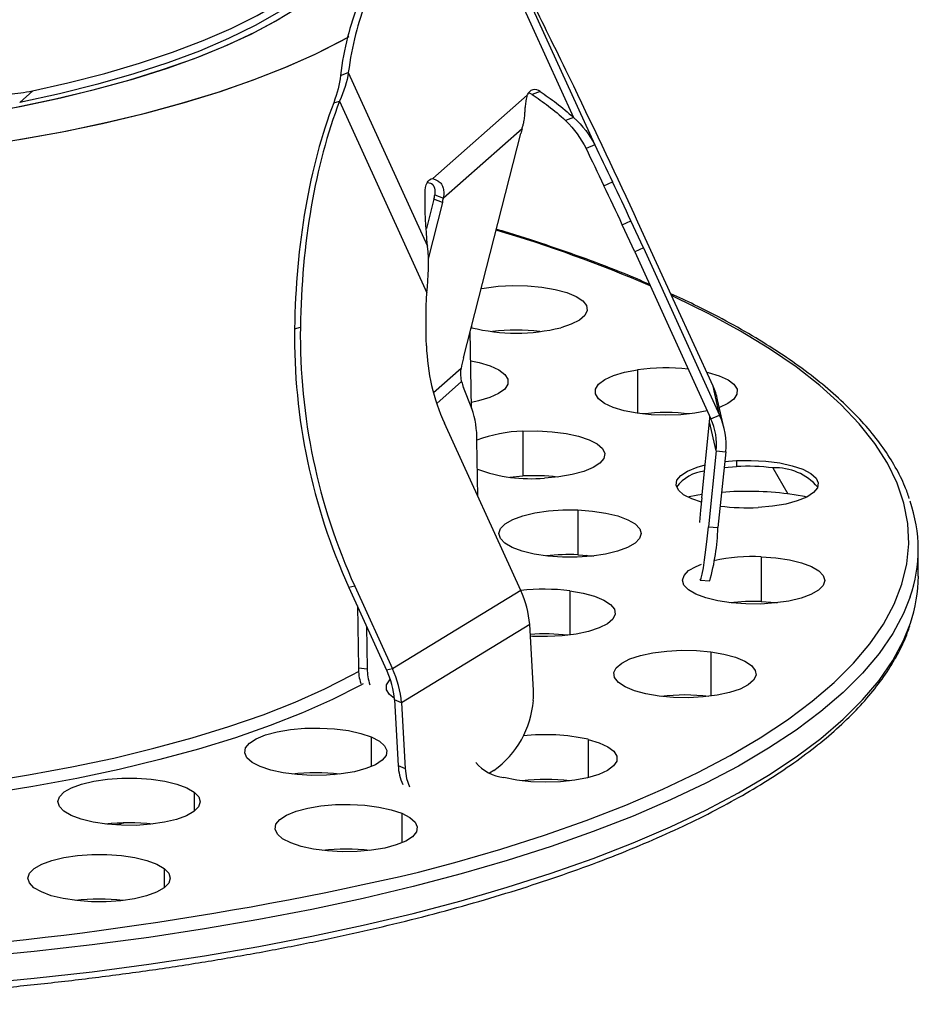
# Paper-space layout '_Dimétrica' of a CAD drawing. Header units: millimetres. Extents: x -40 to 40, y -46.1 to 42.9.
# Tile 2 of 7: x 11.6 to 40, y -46.1 to -14.9. Entities that reach past the tile are written whole.
import ezdxf

# ---------------------------------------------------------------- set-up
doc = ezdxf.new("R2010")
doc.units = ezdxf.units.MM

psp = doc.layouts.new('_Dimétrica')

# ---------------------------------------------------------------- linework, layer by layer
at = {"color": 7, "linetype": 'Continuous', "lineweight": 25}
for p, q in [((26.601, -12.532), (29.106, -18.024)), ((27.009, -12.834), (29.77, -18.886)), ((21.731, -16.697), (21.983, -16.605)), ((21.983, -16.605), (24.487, -22.096)), ((12.013, -17.178), (11.595, -17.547)), ((27.641, -17.314), (24.65, -19.951)), ((28.047, -17.208), (27.795, -17.3)), ((21.52, -17.557), (21.704, -17.513)), ((21.704, -17.513), (24.464, -23.565)), ((29.106, -18.024), (28.853, -18.116)), ((27.474, -18.382), (24.99, -20.573)), ((25.621, -25.626), (27.434, -18.527)), ((29.77, -18.886), (29.496, -19.009)), ((24.573, -19.979), (24.65, -19.951)), ((30.062, -20.181), (30.335, -20.058)), ((24.718, -20.47), (24.99, -20.573)), ((24.687, -20.607), (24.449, -21.537)), ((24.959, -20.71), (24.503, -22.494)), ((24.959, -20.71), (24.687, -20.607)), ((30.642, -21.413), (30.916, -21.29)), ((31.036, -22.268), (30.642, -21.413)), ((31.309, -22.145), (30.916, -21.29)), ((32.318, -23.899), (31.138, -21.335)), ((31.309, -22.145), (31.036, -22.268)), ((31.036, -22.268), (33.447, -27.554)), ((31.309, -22.145), (33.72, -27.431)), ((33.511, -26.515), (32.318, -23.899)), ((20.284, -24.701), (20.468, -24.657)), ((25.881, -27.211), (25.836, -24.784)), ((25.88, -24.612), (25.88, -24.67)), ((25.547, -25.955), (24.674, -26.725)), ((31.125, -26.002), (31.125, -27.374)), ((25.563, -26.375), (24.778, -27.067)), ((25.887, -27.226), (25.624, -26.562)), ((33.72, -27.431), (33.511, -26.515)), ((33.866, -27.863), (33.657, -26.947)), ((33.331, -27.3), (32.938, -27.374)), ((27.434, -32.975), (25.023, -27.689)), ((33.158, -30.045), (33.403, -27.647)), ((33.613, -28.563), (33.403, -27.647)), ((33.447, -27.554), (33.72, -27.431)), ((27.496, -27.941), (27.496, -29.355)), ((26.079, -30.005), (26.048, -28.235)), ((33.613, -28.563), (33.367, -30.961)), ((33.613, -28.563), (33.911, -28.592)), ((33.911, -28.592), (33.666, -30.989)), ((33.879, -28.9), (34.248, -28.871)), ((34.248, -28.871), (34.248, -29.059)), ((33.86, -29.091), (34.248, -29.059)), ((35.406, -29.101), (35.877, -29.923)), ((27.089, -29.389), (27.496, -29.355)), ((29.237, -30.431), (29.237, -31.845)), ((33.367, -30.961), (33.666, -30.989)), ((40, -32.522), (40, -31.673)), ((29.538, -31.904), (29.514, -31.861)), ((35.037, -31.911), (35.037, -33.325)), ((33.097, -32.623), (33.096, -32.622)), ((33.109, -32.647), (33.407, -32.675)), ((22.186, -32.835), (22.002, -32.879)), ((22.002, -32.879), (23.195, -35.494)), ((22.186, -32.835), (23.379, -35.45)), ((27.434, -32.975), (23.379, -35.45)), ((28.986, -32.986), (28.986, -34.384)), ((22.269, -33.463), (22.303, -35.416)), ((22.56, -34.102), (22.583, -35.447)), ((27.716, -34.055), (23.662, -36.53)), ((27.835, -36.131), (27.716, -34.055)), ((33.439, -34.916), (33.439, -36.314)), ((22.303, -35.416), (22.583, -35.447)), ((23.379, -35.45), (23.195, -35.494)), ((23.662, -36.53), (23.441, -36.433)), ((23.441, -36.433), (23.56, -38.509)), ((23.662, -36.53), (23.781, -38.606)), ((22.709, -37.603), (22.709, -38.542)), ((29.562, -37.681), (29.562, -38.891)), ((23.56, -38.509), (23.781, -38.606)), ((21.595, -38.768), (21.531, -38.798)), ((26.447, -38.742), (26.582, -38.66)), ((17.111, -39.35), (17.111, -39.955)), ((23.67, -40.017), (23.67, -40.956)), ((16.165, -41.765), (16.165, -42.37))]:
    psp.add_line(p, q, dxfattribs=at)
at = {"color": 7, "linetype": 'Continuous', "lineweight": 25, "flags": 128}
for points in [[(11.9, -17.202), (13.119, -16.93), (14.283, -16.632), (15.385, -16.31), (16.422, -15.964), (17.39, -15.596), (18.283, -15.208), (19.099, -14.802), (19.833, -14.378), (20.484, -13.94), (21.047, -13.489), (21.52, -13.026), (21.903, -12.554), (22.192, -12.074), (22.386, -11.59), (22.486, -11.102), (22.5, -10.791)], [(22.496, -10.978), (22.492, -11.325), (22.4, -11.825), (22.209, -12.322), (21.919, -12.813), (21.531, -13.297), (21.047, -13.771), (20.469, -14.234), (19.8, -14.682), (19.042, -15.115), (18.199, -15.53), (17.276, -15.925), (16.275, -16.299), (15.202, -16.649), (14.06, -16.975), (12.856, -17.275), (11.595, -17.547)], [(-8.269, -18.214), (-6.888, -18.376), (-5.479, -18.508), (-4.048, -18.61), (-2.6, -18.681), (-1.141, -18.721), (0.322, -18.73), (1.784, -18.707), (3.239, -18.654), (4.681, -18.569), (6.103, -18.454), (7.5, -18.308), (8.866, -18.133), (10.196, -17.93), (11.484, -17.698), (12.725, -17.439), (13.913, -17.154), (15.045, -16.845), (16.114, -16.512), (17.118, -16.157), (18.051, -15.781), (18.909, -15.386), (19.69, -14.973), (20.391, -14.545)], [(-8.073, -18.239), (-6.688, -18.397), (-5.275, -18.525), (-3.841, -18.622), (-2.391, -18.689), (-0.931, -18.724), (0.532, -18.729), (1.994, -18.702), (3.447, -18.643), (4.886, -18.554), (6.305, -18.435), (7.698, -18.285), (9.06, -18.106), (10.384, -17.898), (11.665, -17.662), (12.899, -17.4), (14.079, -17.111), (15.202, -16.798), (16.262, -16.462), (17.256, -16.104), (18.178, -15.725), (19.026, -15.327), (19.796, -14.912)], [(10.311, -18.924), (11.706, -18.702), (13.058, -18.453), (14.362, -18.177), (15.614, -17.875), (16.809, -17.548), (17.943, -17.198), (19.011, -16.826), (20.01, -16.433), (20.936, -16.021), (21.786, -15.59), (22.01, -15.467)], [(11.505, -18.736), (12.884, -18.487), (14.214, -18.21), (15.491, -17.906), (16.71, -17.577), (17.865, -17.224), (18.954, -16.847), (19.971, -16.449), (20.913, -16.031), (21.777, -15.595), (22.009, -15.467)], [(27.795, -17.3), (27.73, -17.264), (27.678, -17.245)], [(24.408, -20.417), (24.412, -20.321), (24.425, -20.233), (24.445, -20.156), (24.473, -20.089), (24.508, -20.035), (24.55, -19.993), (24.598, -19.965), (24.65, -19.951)], [(26.181, -23.432), (26.276, -23.415), (26.716, -23.36), (27.18, -23.336), (27.65, -23.345), (28.104, -23.386), (28.522, -23.458), (28.887, -23.557), (29.181, -23.679), (29.393, -23.819), (29.513, -23.971), (29.536, -24.127), (29.46, -24.282), (29.29, -24.428), (29.032, -24.559), (28.698, -24.67)], [(24.204, -41.88), (25.354, -41.573), (26.801, -41.153), (28.184, -40.71), (29.502, -40.245), (30.751, -39.76), (31.928, -39.255), (33.031, -38.731), (34.056, -38.191), (35.002, -37.634), (35.867, -37.063), (36.647, -36.479), (37.342, -35.883), (37.949, -35.276), (38.468, -34.661), (38.897, -34.037), (39.236, -33.408), (39.482, -32.774), (39.637, -32.136), (39.699, -31.497), (39.668, -30.858), (39.544, -30.219), (39.328, -29.584), (39.021, -28.953), (38.622, -28.327), (38.133, -27.709), (37.555, -27.099), (36.889, -26.499), (36.137, -25.911), (35.301, -25.335), (34.382, -24.774), (33.383, -24.228), (32.305, -23.699), (32.205, -23.652)], [(25.853, -25.712), (26.118, -25.768), (26.466, -25.873), (26.741, -26), (26.93, -26.144), (27.026, -26.297), (27.024, -26.454), (26.925, -26.607), (26.732, -26.75), (26.454, -26.877), (26.103, -26.981), (25.878, -27.029)], [(32.938, -27.374), (32.49, -27.422), (32.022, -27.438), (31.555, -27.421), (31.108, -27.372), (30.702, -27.293), (30.353, -27.188), (30.078, -27.06), (29.889, -26.917), (29.793, -26.763), (29.795, -26.607), (29.894, -26.453), (30.088, -26.31), (30.366, -26.184), (30.716, -26.08), (31.125, -26.002)], [(33.308, -26.07), (33.361, -26.083), (33.71, -26.189), (33.985, -26.316), (34.174, -26.459), (34.27, -26.613), (34.268, -26.77), (34.169, -26.923), (33.975, -27.066), (33.712, -27.187)], [(33.403, -27.647), (33.412, -27.518), (33.413, -27.481)], [(27.496, -27.941), (27.966, -27.933), (28.43, -27.959), (28.869, -28.015), (29.262, -28.101), (29.593, -28.213), (29.848, -28.344), (30.015, -28.491), (30.086, -28.646), (30.06, -28.803), (29.936, -28.954), (29.721, -29.093), (29.423, -29.215), (29.057, -29.313), (28.637, -29.384), (28.182, -29.423)], [(34.248, -28.871), (34.718, -28.863), (35.182, -28.888), (35.621, -28.945), (36.014, -29.031), (36.345, -29.142), (36.6, -29.274), (36.767, -29.421), (36.838, -29.576), (36.812, -29.732), (36.688, -29.883), (36.473, -30.023), (36.176, -30.144), (35.809, -30.242), (35.389, -30.313), (34.934, -30.353)], [(33.144, -30.186), (32.837, -30.081), (32.582, -29.95), (32.415, -29.803), (32.344, -29.648), (32.37, -29.491), (32.494, -29.34), (32.709, -29.201), (33.006, -29.079), (33.264, -29.006)], [(33.169, -29.942), (33.027, -29.964), (32.709, -30.023)], [(33.158, -30.045), (33.12, -30.435), (33.086, -30.821), (33.086, -30.83)], [(36.473, -30.023), (36.404, -30.009), (35.877, -29.923)], [(28.749, -31.922), (28.289, -31.889), (27.86, -31.824), (27.481, -31.732), (27.167, -31.615), (26.934, -31.479), (26.79, -31.329), (26.743, -31.173), (26.794, -31.017), (26.941, -30.868), (27.178, -30.733), (27.494, -30.617), (27.876, -30.525), (28.306, -30.462), (28.767, -30.43), (29.237, -30.431)], [(29.237, -30.431), (29.697, -30.464), (30.126, -30.528), (30.505, -30.621), (30.819, -30.738), (31.052, -30.874), (31.196, -31.023), (31.243, -31.179), (31.192, -31.335), (31.045, -31.484), (30.808, -31.62), (30.492, -31.736), (30.11, -31.827), (29.68, -31.89), (29.219, -31.922), (28.749, -31.922)], [(33.097, -32.623), (33.114, -32.645), (33.139, -32.59), (33.169, -32.461), (33.205, -32.263), (33.244, -32.003), (33.285, -31.691), (33.327, -31.339), (33.367, -30.961)], [(29.237, -31.845), (29.697, -31.878), (29.743, -31.883)], [(35.037, -31.911), (35.497, -31.944), (35.926, -32.009), (36.305, -32.101), (36.619, -32.218), (36.852, -32.354), (36.996, -32.504), (37.043, -32.66), (36.992, -32.816), (36.845, -32.964), (36.608, -33.1), (36.292, -33.216), (35.91, -33.308), (35.48, -33.371), (35.019, -33.403), (34.549, -33.402)], [(34.549, -33.402), (34.089, -33.369), (33.66, -33.305), (33.281, -33.212), (32.968, -33.095), (32.734, -32.959), (32.59, -32.81), (32.543, -32.654), (32.594, -32.498), (32.741, -32.349), (32.978, -32.213), (33.147, -32.145)], [(28.986, -32.986), (29.404, -33.058), (29.768, -33.157), (30.063, -33.279), (30.275, -33.419), (30.395, -33.571), (30.417, -33.727), (30.342, -33.882), (30.172, -34.028), (29.914, -34.159), (29.58, -34.27), (29.184, -34.354), (28.745, -34.41), (28.28, -34.434), (27.81, -34.425), (27.737, -34.421)], [(39.746, -33.172), (39.532, -33.706), (39.191, -34.34), (38.759, -34.968), (38.236, -35.589), (37.624, -36.2), (36.924, -36.801), (36.138, -37.389), (35.267, -37.964), (34.314, -38.525), (33.281, -39.07), (32.17, -39.597), (30.984, -40.106), (29.725, -40.595), (28.397, -41.063), (27.003, -41.51), (25.546, -41.933), (24.029, -42.332), (22.456, -42.707), (20.83, -43.056), (19.156, -43.378), (17.437, -43.673), (15.678, -43.94), (13.882, -44.178), (12.053, -44.387), (10.196, -44.566)], [(35.037, -33.325), (35.497, -33.359), (35.543, -33.364)], [(10.196, -45.414), (12.053, -45.235), (13.882, -45.026), (15.678, -44.788), (17.437, -44.521), (19.156, -44.226), (20.83, -43.904), (22.456, -43.555), (24.029, -43.181), (25.546, -42.782), (27.003, -42.358), (28.397, -41.912), (29.725, -41.443), (30.984, -40.954), (32.17, -40.446), (33.281, -39.918), (34.314, -39.374), (35.267, -38.813), (36.138, -38.238), (36.924, -37.649), (37.624, -37.048), (38.236, -36.437), (38.759, -35.817), (39.191, -35.189), (39.532, -34.555), (39.75, -34.01)], [(31.809, -36.314), (31.391, -36.243), (31.027, -36.143), (30.732, -36.021), (30.52, -35.881), (30.401, -35.73), (30.378, -35.573), (30.453, -35.418), (30.624, -35.272), (30.881, -35.141), (31.215, -35.03), (31.611, -34.946), (32.051, -34.89), (32.516, -34.866), (32.985, -34.875), (33.439, -34.916)], [(33.439, -34.916), (33.857, -34.988), (34.222, -35.087), (34.516, -35.209), (34.728, -35.349), (34.848, -35.501), (34.871, -35.657), (34.795, -35.812), (34.625, -35.958), (34.367, -36.09), (34.033, -36.2), (33.638, -36.285), (33.198, -36.34), (32.733, -36.364), (32.263, -36.355), (31.809, -36.314)], [(10.46, -39.03), (11.875, -38.805), (13.247, -38.552), (14.57, -38.271), (15.84, -37.965), (17.052, -37.634), (18.203, -37.279), (19.286, -36.901), (20.3, -36.502), (21.239, -36.084), (22.101, -35.647), (22.308, -35.533)], [(23.438, -36.386), (23.287, -36.266), (23.191, -36.112), (23.193, -35.956), (23.292, -35.802), (23.31, -35.785)], [(22.447, -35.928), (22.356, -35.978), (21.485, -36.419), (20.534, -36.843), (19.509, -37.246), (18.413, -37.628), (17.25, -37.987), (16.023, -38.322), (14.738, -38.632), (13.4, -38.915), (12.012, -39.171), (10.581, -39.399)], [(19.201, -38.542), (18.946, -38.41), (18.779, -38.264), (18.707, -38.109), (18.734, -37.952), (18.858, -37.801), (19.073, -37.662), (19.37, -37.54), (19.737, -37.442), (20.157, -37.371), (20.612, -37.331), (21.082, -37.324), (21.546, -37.349), (21.984, -37.406), (22.378, -37.492), (22.709, -37.603)], [(22.709, -37.603), (22.964, -37.735), (23.13, -37.881), (23.202, -38.036), (23.176, -38.193), (23.052, -38.344), (22.837, -38.484), (22.539, -38.605), (22.173, -38.703), (21.753, -38.774), (21.298, -38.814), (20.828, -38.821), (20.364, -38.796), (19.925, -38.739), (19.532, -38.654), (19.201, -38.542)], [(29.562, -37.681), (29.91, -37.786), (30.185, -37.913), (30.375, -38.057), (30.471, -38.21), (30.469, -38.367), (30.369, -38.52), (30.176, -38.663), (29.898, -38.79), (29.547, -38.894), (29.139, -38.972), (28.691, -39.02), (28.223, -39.036), (27.755, -39.019), (27.309, -38.97), (26.902, -38.891)], [(23.781, -38.606), (23.826, -38.923), (23.913, -39.177)], [(12.993, -39.955), (12.849, -39.806), (12.802, -39.65), (12.853, -39.494), (13, -39.345), (13.237, -39.209), (13.553, -39.093), (13.935, -39.002), (14.366, -38.939), (14.826, -38.907), (15.296, -38.907), (15.756, -38.94), (16.185, -39.005), (16.564, -39.097), (16.878, -39.214), (17.111, -39.35)], [(17.111, -39.35), (17.255, -39.5), (17.302, -39.656), (17.251, -39.812), (17.104, -39.961), (16.867, -40.096), (16.551, -40.212), (16.169, -40.304), (15.739, -40.367), (15.278, -40.399), (14.808, -40.398), (14.348, -40.365), (13.919, -40.301), (13.54, -40.208), (13.227, -40.091), (12.993, -39.955)], [(20.162, -40.956), (19.907, -40.824), (19.74, -40.678), (19.668, -40.523), (19.695, -40.366), (19.819, -40.215), (20.034, -40.076), (20.331, -39.954), (20.698, -39.856), (21.118, -39.785), (21.573, -39.745), (22.043, -39.738), (22.507, -39.763), (22.945, -39.82), (23.339, -39.906), (23.67, -40.017)], [(23.67, -40.017), (23.925, -40.149), (24.092, -40.295), (24.163, -40.45), (24.137, -40.607), (24.013, -40.758), (23.798, -40.898), (23.5, -41.019), (23.134, -41.117), (22.714, -41.188), (22.259, -41.228), (21.789, -41.235), (21.325, -41.21), (20.886, -41.153), (20.493, -41.067), (20.162, -40.956)], [(14.928, -40.318), (14.79, -40.349), (14.616, -40.388)], [(12.047, -42.37), (11.903, -42.22), (11.856, -42.064), (11.907, -41.908), (12.054, -41.759), (12.291, -41.624), (12.607, -41.508), (12.989, -41.416), (13.42, -41.353), (13.88, -41.321), (14.35, -41.322), (14.81, -41.355), (15.239, -41.419), (15.618, -41.512), (15.932, -41.629), (16.165, -41.765)], [(16.165, -41.765), (16.309, -41.914), (16.356, -42.07), (16.305, -42.226), (16.158, -42.375), (15.921, -42.511), (15.605, -42.627), (15.223, -42.718), (14.793, -42.782), (14.332, -42.814), (13.862, -42.813), (13.402, -42.78), (12.973, -42.715), (12.594, -42.623), (12.28, -42.506), (12.047, -42.37)]]:
    psp.add_lwpolyline(points, dxfattribs=at)
at = {"color": 7, "linetype": 'Continuous', "lineweight": 25}
for centre, radius, start, end in [((-243.466, -148.497), 302.618, 24.84759, 25.74758), ((27.879, -17.394), 0.252, 47.9936, 161.3408), ((30.776, -19.383), 3.45, 163.1306, 165.64), ((-65.882, -66.141), 106.384, 24.86232, 25.59596), ((-65.609, -66.018), 106.384, 24.86232, 25.59596), ((21.965, -19.91), 2.809, 345.6205, 348.4986), ((22.238, -20.013), 2.809, 345.6205, 348.4986), ((13.935, -64.311), 44.581, 66.7573, 73.4241), ((39.404, -24.953), 19.122, 179.2426, 204.4858), ((39.588, -24.909), 19.122, 179.2426, 204.4858), ((27.289, -18.955), 5.885, 256.1498, 283.8502), ((27.289, -31.28), 6.532, 83.4064, 96.5936), ((30.839, -25.043), 6.39, 181.8279, 204.4661), ((30.916, -26.986), 5.466, 165.591, 169.1337), ((32.034, -32.437), 6.499, 83.8857, 98.0431), ((27.204, -25.945), 1.696, 194.6691, 201.3424), ((31.469, -27.447), 2.244, 12.8707, 24.5199), ((23.037, -28.198), 3.012, 359.3009, 18.8332), ((32.032, -33.887), 6.535, 83.4098, 96.5902), ((31.671, -28.364), 1.952, 354.1515, 24.5171), ((31.678, -28.363), 2.245, 354.1515, 24.5171), ((27.589, -32.205), 4.265, 91.2555, 111.183), ((27.749, -24.55), 4.892, 249.8479, 275.0722), ((33.39, -30.481), 1.289, 96.4574, 143.0799), ((34.59, -35.576), 6.526, 82.8229, 93.0077), ((35.486, -30.877), 1.778, 41.2107, 92.5707), ((27.84, -35.868), 6.522, 83.4025, 93.0205), ((34.588, -40.187), 10.344, 82.8423, 94.4798), ((35.385, -31.673), 4.612, 341.0254, 19.2691), ((34.59, -23.894), 6.468, 262.4084, 273.0475), ((26.392, -30.737), 7.279, 344.5604, 358.0159), ((28.989, -38.308), 6.468, 87.8039, 96.6266), ((34.769, -37.841), 5.936, 87.4122, 101.9336), ((35.347, -32.505), 4.654, 341.1284, 359.7975), ((28.17, -39.455), 6.52, 82.8134, 96.4833), ((24.662, -34.278), 3.062, 4.1902, 25.1805), ((34.79, -39.789), 6.468, 87.8039, 96.6266), ((28.169, -40.936), 6.587, 83.4482, 93.7896), ((23.746, -35.445), 1.444, 178.8502, 199.0151), ((24.009, -35.477), 1.426, 178.7673, 199.5603), ((20.608, -36.753), 3.062, 4.1902, 25.1805), ((20.786, -36.627), 2.663, 4.1902, 25.1805), ((25.509, -36.258), 2.33, 355.2596, 3.1361), ((32.624, -42.811), 6.532, 83.4064, 96.5936), ((24.855, -36.226), 2.985, 305.3502, 355.6666), ((28.226, -43.655), 6.122, 77.3999, 96.7238), ((25.045, -38.467), 1.485, 181.6305, 205.4215), ((27.041, -37.573), 1.325, 219.0772, 263.9943), ((20.955, -45.267), 6.53, 83.4051, 96.5949), ((28.232, -45.485), 6.535, 83.4098, 96.5902), ((15.052, -46.792), 6.475, 83.3488, 96.6512), ((21.916, -47.681), 6.53, 83.4051, 96.5949), ((-0.135, 62.843), 107.514, 262.64675, 283.08397), ((14.106, -49.206), 6.475, 83.3488, 96.6512)]:
    psp.add_arc(centre, radius, start, end, dxfattribs=at)
for points, knots in [([(23.284, -13.005), (22.892, -13.351), (22.559, -13.84), (22.036, -15.083), (21.846, -15.836), (21.731, -16.697)], [0, 0, 0, 0, 0.5, 0.5, 1, 1, 1, 1]), ([(23.537, -12.913), (23.144, -13.259), (22.811, -13.748), (22.288, -14.99), (22.098, -15.744), (21.983, -16.605)], [0, 0, 0, 0, 0.5, 0.5, 1, 1, 1, 1]), ([(29.107, -17.038), (28.663, -16.12), (28.259, -15.294), (27.553, -13.88), (27.251, -13.291), (27.009, -12.834)], [0, 0, 0, 0, 0.5, 0.5, 1, 1, 1, 1]), ([(9.361, -16.344), (9.374, -16.372), (9.401, -16.427), (9.449, -16.506), (9.501, -16.582), (9.578, -16.677), (9.684, -16.786), (9.869, -16.935), (10.13, -17.084), (10.464, -17.2), (10.819, -17.267), (11.175, -17.286), (11.539, -17.267), (11.779, -17.224), (11.9, -17.202)], [0, 0, 0, 0, 0.0306696, 0.0616601, 0.0930946, 0.125091, 0.1867924, 0.2505782, 0.3715674, 0.5004856, 0.6218245, 0.7493683, 0.8725068, 1, 1, 1, 1]), ([(27.474, -18.382), (27.486, -18.344), (27.509, -18.272), (27.532, -18.166), (27.548, -18.069), (27.558, -17.982), (27.564, -17.906), (27.568, -17.84), (27.573, -17.753), (27.587, -17.635), (27.612, -17.479), (27.63, -17.373), (27.641, -17.314)], [0, 0, 0, 0, 0.099073, 0.189133, 0.270244, 0.342496, 0.406016, 0.460993, 0.507721, 0.629372, 0.792518, 1, 1, 1, 1]), ([(21.52, -17.557), (21.136, -18.566), (20.835, -19.686), (20.42, -22.089), (20.305, -23.373), (20.284, -24.701)], [0, 0, 0, 0, 0.5, 0.5, 1, 1, 1, 1]), ([(21.704, -17.513), (21.32, -18.522), (21.019, -19.642), (20.603, -22.045), (20.489, -23.329), (20.468, -24.657)], [0, 0, 0, 0, 0.5, 0.5, 1, 1, 1, 1]), ([(24.494, -20.082), (24.55, -20.089), (24.64, -20.1), (24.725, -20.277), (24.721, -20.398), (24.718, -20.47)], [0, 0, 0, 0, 0.4173, 0.657786, 1, 1, 1, 1]), ([(24.65, -19.951), (24.684, -19.964), (24.745, -19.988), (24.824, -20.032), (24.882, -20.077), (24.934, -20.132), (24.978, -20.233), (25.008, -20.387), (24.997, -20.506), (24.99, -20.573)], [0, 0, 0, 0, 0.165145, 0.303516, 0.415595, 0.502298, 0.625345, 0.790301, 1, 1, 1, 1]), ([(31.506, -23.299), (31.241, -23.186), (30.601, -22.91), (29.51, -22.494), (28.241, -22.051), (27.289, -21.739), (26.744, -21.581), (26.66, -21.557)], [0, 0, 0, 0, 0.181059, 0.438657, 0.696128, 0.953486, 1, 1, 1, 1]), ([(39.714, -30.065), (39.672, -29.94), (39.559, -29.606), (39.284, -29.071), (38.899, -28.46), (38.426, -27.856), (37.874, -27.26), (37.24, -26.674), (36.528, -26.099), (35.739, -25.537), (34.876, -24.989), (33.937, -24.457), (33.041, -23.992), (32.429, -23.712), (32.179, -23.598)], [0, 0, 0, 0, 0.0524484, 0.1395315, 0.2272116, 0.3154382, 0.4040872, 0.493017, 0.582105, 0.6712611, 0.7604205, 0.8495479, 0.9386297, 1, 1, 1, 1]), ([(-14.416, -45.154), (-14.116, -45.192), (-13.247, -45.302), (-11.787, -45.464), (-10.03, -45.632), (-8.251, -45.771), (-6.455, -45.884), (-4.646, -45.969), (-2.827, -46.026), (-1.002, -46.055), (0.825, -46.057), (2.65, -46.03), (4.47, -45.976), (6.28, -45.893), (8.077, -45.784), (9.857, -45.646), (11.617, -45.482), (13.353, -45.291), (15.06, -45.074), (16.737, -44.83), (18.378, -44.561), (19.981, -44.268), (21.543, -43.949), (23.06, -43.608), (24.529, -43.243), (25.947, -42.856), (27.311, -42.447), (28.618, -42.017), (29.866, -41.568), (31.052, -41.099), (32.174, -40.612), (33.229, -40.108), (34.215, -39.587), (35.13, -39.05), (35.973, -38.498), (36.74, -37.932), (37.431, -37.352), (38.044, -36.761), (38.576, -36.158), (39.028, -35.546), (39.391, -34.926), (39.623, -34.441), (39.707, -34.162), (39.727, -34.095)], [0, 0, 0, 0, 0.0131877, 0.0382522, 0.063316, 0.0883779, 0.1134383, 0.1384974, 0.1635555, 0.1886131, 0.2136704, 0.2387278, 0.2637853, 0.2888433, 0.3139021, 0.3389621, 0.3640235, 0.3890867, 0.4141521, 0.4392202, 0.4642913, 0.4893661, 0.514445, 0.5395289, 0.5646183, 0.5897141, 0.6148173, 0.639929, 0.6650502, 0.6901823, 0.7153266, 0.7404845, 0.7656571, 0.7908452, 0.8160486, 0.8412655, 0.8664912, 0.8917125, 0.9169094, 0.9420531, 0.967105, 0.9920233, 1, 1, 1, 1])]:
    psp.add_open_spline(points, degree=3, knots=knots, dxfattribs=at)
for points in [[(21.731, -16.697), (21.71, -16.967), (21.635, -17.257), (21.52, -17.557)], [(21.983, -16.605), (21.946, -16.889), (21.848, -17.195), (21.704, -17.513)], [(27.795, -17.3), (28.131, -17.516), (28.486, -17.789), (28.853, -18.116)], [(28.047, -17.208), (28.384, -17.424), (28.738, -17.697), (29.106, -18.024)], [(29.106, -18.024), (29.391, -18.286), (29.614, -18.571), (29.77, -18.886)], [(28.853, -18.116), (29.123, -18.392), (29.339, -18.687), (29.496, -19.009)], [(29.77, -18.886), (29.946, -19.249), (30.135, -19.641), (30.335, -20.058)], [(29.496, -19.009), (29.673, -19.372), (29.862, -19.764), (30.062, -20.181)], [(24.487, -22.096), (24.432, -21.495), (24.405, -20.932), (24.408, -20.417)], [(24.464, -23.565), (24.523, -23.061), (24.536, -22.567), (24.487, -22.096)], [(24.452, -25.246), (24.434, -24.668), (24.438, -24.106), (24.464, -23.565)], [(25.563, -26.375), (25.537, -26.231), (25.532, -26.089), (25.547, -25.955)]]:
    psp.add_open_spline(points, degree=3, dxfattribs=at)

doc.saveas('drawing.dxf')
